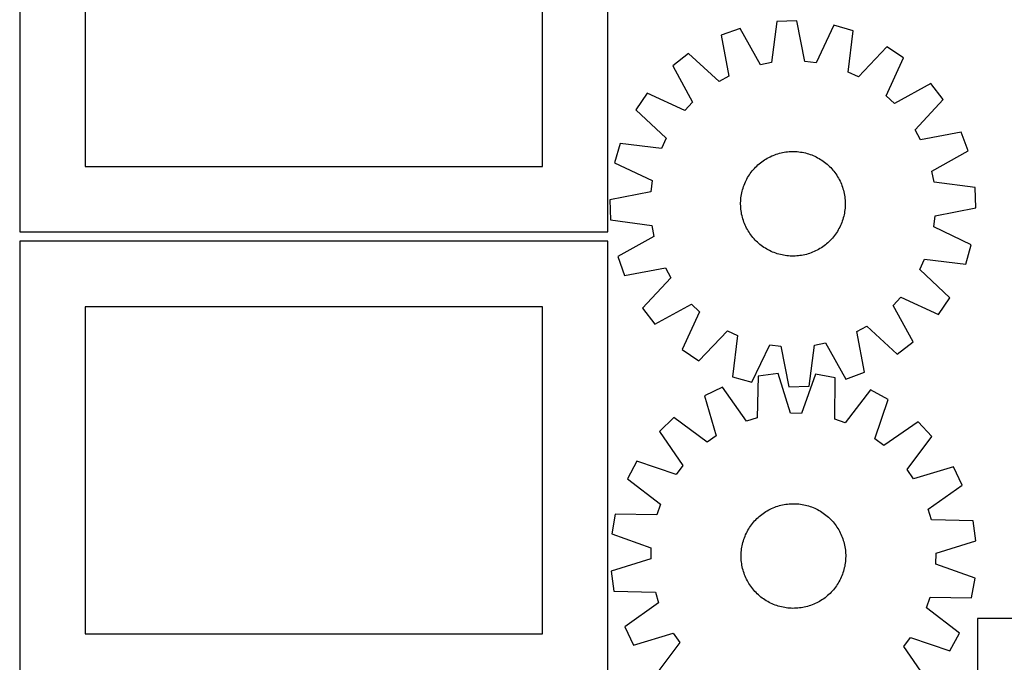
# Model space of a CAD drawing. Header units: millimetres. Extents: x 7 to 1493, y 7 to 2993.
# Tile 7 of 12: x 7 to 760, y 1442 to 1933. Entities that reach past the tile are written whole.
import ezdxf

# ---------------------------------------------------------------- set-up
doc = ezdxf.new("R2010")
doc.units = ezdxf.units.MM
doc.layers.add('CUT', color=7, linetype='CONTINUOUS', true_color=0x000000)

msp = doc.modelspace()

# ---------------------------------------------------------------- linework, layer by layer
at = {"layer": 'CUT'}
for p, q in [((6.791328, 2121.033625), (6.791328, 1771.033625)), ((456.791328, 1771.033625), (456.791328, 2121.033625)), ((56.791328, 2071.033625), (56.791328, 1821.033625)), ((406.791328, 1821.033625), (406.791328, 2071.033625)), ((585.899662, 1931.85517), (581.811247, 1900.355018)), ((601.277065, 1932.370938), (585.899662, 1931.85517)), ((607.466988, 1901.215527), (601.277065, 1932.370938)), ((629.598367, 1928.853883), (615.975971, 1900.158847)), ((644.382528, 1924.592528), (629.598367, 1928.853883)), ((557.877673, 1926.448325), (543.412275, 1921.205921)), ((543.412275, 1921.205921), (549.258044, 1889.984106)), ((573.392191, 1898.73056), (557.877673, 1926.448325)), ((640.641942, 1893.049181), (644.382528, 1924.592528)), ((518.432587, 1907.404435), (506.295167, 1897.948559)), ((541.75303, 1885.837524), (518.432587, 1907.404435)), ((670.230857, 1912.495846), (648.407934, 1889.414798)), ((682.974598, 1903.874501), (670.230857, 1912.495846)), ((581.811247, 1900.355018), (573.392191, 1898.73056)), ((615.975971, 1900.158847), (607.466988, 1901.215527)), ((669.66966, 1875.030899), (682.974598, 1903.874501)), ((506.295167, 1897.948559), (521.502895, 1870.061291)), ((648.407934, 1889.414798), (640.641942, 1893.049181)), ((549.258044, 1889.984106), (541.75303, 1885.837524)), ((703.819739, 1884.3823), (675.93247, 1869.174571)), ((713.275615, 1872.24488), (703.819739, 1884.3823)), ((486.802966, 1877.103418), (478.18162, 1864.359677)), ((515.646568, 1863.79848), (486.802966, 1877.103418)), ((521.502895, 1870.061291), (515.646568, 1863.79848)), ((675.93247, 1869.174571), (669.66966, 1875.030899)), ((691.708704, 1848.924436), (713.275615, 1872.24488)), ((478.18162, 1864.359677), (501.262669, 1842.536754)), ((695.855286, 1841.419423), (691.708704, 1848.924436)), ((727.077101, 1847.265192), (695.855286, 1841.419423)), ((732.319505, 1832.799793), (727.077101, 1847.265192)), ((466.084938, 1838.511348), (461.823584, 1823.727187)), ((497.628286, 1834.770763), (466.084938, 1838.511348)), ((501.262669, 1842.536754), (497.628286, 1834.770763)), ((584.350408, 1829.901471), (585.53513, 1830.320329)), ((585.53513, 1830.320329), (586.732423, 1830.701767)), ((586.732423, 1830.701767), (587.941107, 1831.045408)), ((587.941107, 1831.045408), (589.159989, 1831.350915)), ((589.159989, 1831.350915), (590.387865, 1831.617985)), ((590.387865, 1831.617985), (591.623525, 1831.846354)), ((591.623525, 1831.846354), (592.865748, 1832.035798)), ((592.865748, 1832.035798), (594.113308, 1832.186129)), ((594.113308, 1832.186129), (595.364975, 1832.297199)), ((595.364975, 1832.297199), (596.619514, 1832.368899)), ((596.619514, 1832.368899), (597.875685, 1832.401157)), ((597.875685, 1832.401157), (599.132249, 1832.393942)), ((599.132249, 1832.393942), (600.387967, 1832.347261)), ((600.387967, 1832.347261), (601.6416, 1832.26116)), ((601.6416, 1832.26116), (602.891909, 1832.135723)), ((602.891909, 1832.135723), (604.137661, 1831.971076)), ((604.137661, 1831.971076), (605.377626, 1831.76738)), ((605.377626, 1831.76738), (606.610582, 1831.524836)), ((606.610582, 1831.524836), (607.83531, 1831.243683)), ((607.83531, 1831.243683), (609.050603, 1830.9242)), ((609.050603, 1830.9242), (610.255261, 1830.566701)), ((610.255261, 1830.566701), (611.448096, 1830.171539)), ((704.60174, 1817.285276), (732.319505, 1832.799793)), ((461.823584, 1823.727187), (490.51862, 1810.104791)), ((571.524139, 1822.142472), (572.471474, 1822.968041)), ((572.471474, 1822.968041), (573.444272, 1823.763446)), ((573.444272, 1823.763446), (574.441575, 1824.527902)), ((574.441575, 1824.527902), (575.462399, 1825.260655)), ((575.462399, 1825.260655), (576.505734, 1825.960982)), ((576.505734, 1825.960982), (577.570553, 1826.628191)), ((577.570553, 1826.628191), (578.655804, 1827.261624)), ((578.655804, 1827.261624), (579.760416, 1827.860656)), ((579.760416, 1827.860656), (580.883299, 1828.424696)), ((580.883299, 1828.424696), (582.023344, 1828.953187)), ((582.023344, 1828.953187), (583.179428, 1829.445607)), ((583.179428, 1829.445607), (584.350408, 1829.901471)), ((611.448096, 1830.171539), (612.627929, 1829.739105)), ((612.627929, 1829.739105), (613.793598, 1829.269824)), ((613.793598, 1829.269824), (614.94395, 1828.76416)), ((614.94395, 1828.76416), (616.077852, 1828.222613)), ((616.077852, 1828.222613), (617.194184, 1827.645715)), ((617.194184, 1827.645715), (618.291844, 1827.034038)), ((618.291844, 1827.034038), (619.369749, 1826.388184)), ((619.369749, 1826.388184), (620.426836, 1825.708791)), ((620.426836, 1825.708791), (621.46206, 1824.99653)), ((621.46206, 1824.99653), (622.474402, 1824.252103)), ((622.474402, 1824.252103), (623.46286, 1823.476244)), ((623.46286, 1823.476244), (624.426461, 1822.66972)), ((56.791328, 1821.033625), (406.791328, 1821.033625)), ((564.968675, 1814.555656), (565.680937, 1815.590881)), ((565.680937, 1815.590881), (566.425364, 1816.603222)), ((566.425364, 1816.603222), (567.201222, 1817.591681)), ((567.201222, 1817.591681), (568.007746, 1818.555281)), ((568.007746, 1818.555281), (568.844139, 1819.493073)), ((568.844139, 1819.493073), (569.709577, 1820.40413)), ((569.709577, 1820.40413), (570.603204, 1821.287554)), ((570.603204, 1821.287554), (571.524139, 1822.142472)), ((624.426461, 1822.66972), (625.364253, 1821.833327)), ((625.364253, 1821.833327), (626.27531, 1820.96789)), ((626.27531, 1820.96789), (627.158733, 1820.074263)), ((627.158733, 1820.074263), (628.013652, 1819.153327)), ((628.013652, 1819.153327), (628.839221, 1818.205993)), ((628.839221, 1818.205993), (629.634626, 1817.233194)), ((629.634626, 1817.233194), (630.399082, 1816.235891)), ((630.399082, 1816.235891), (631.131835, 1815.215068)), ((631.131835, 1815.215068), (631.832162, 1814.171732)), ((706.226197, 1808.86622), (704.60174, 1817.285276)), ((490.51862, 1810.104791), (489.461939, 1801.595808)), ((560.938362, 1806.75675), (561.407643, 1807.922418)), ((561.407643, 1807.922418), (561.913307, 1809.07277)), ((561.913307, 1809.07277), (562.454854, 1810.206672)), ((562.454854, 1810.206672), (563.031751, 1811.323004)), ((563.031751, 1811.323004), (563.643428, 1812.420664)), ((563.643428, 1812.420664), (564.289282, 1813.498569)), ((564.289282, 1813.498569), (564.968675, 1814.555656)), ((631.832162, 1814.171732), (632.499371, 1813.106914)), ((632.499371, 1813.106914), (633.132804, 1812.021663)), ((633.132804, 1812.021663), (633.731836, 1810.917051)), ((633.731836, 1810.917051), (634.295876, 1809.794168)), ((634.295876, 1809.794168), (634.824367, 1808.654122)), ((634.824367, 1808.654122), (635.316787, 1807.498039)), ((737.72635, 1804.777805), (706.226197, 1808.86622)), ((489.461939, 1801.595808), (458.306529, 1795.405885)), ((558.910087, 1799.506446), (559.152631, 1800.739402)), ((559.152631, 1800.739402), (559.433783, 1801.96413)), ((559.433783, 1801.96413), (559.753267, 1803.179423)), ((559.753267, 1803.179423), (560.110766, 1804.384082)), ((560.110766, 1804.384082), (560.505928, 1805.576916)), ((560.505928, 1805.576916), (560.938362, 1806.75675)), ((635.316787, 1807.498039), (635.772651, 1806.327059)), ((635.772651, 1806.327059), (636.191509, 1805.142337)), ((636.191509, 1805.142337), (636.572946, 1803.945043)), ((636.572946, 1803.945043), (636.916588, 1802.736359)), ((636.916588, 1802.736359), (637.222095, 1801.517478)), ((637.222095, 1801.517478), (637.489165, 1800.289601)), ((637.489165, 1800.289601), (637.717534, 1799.053942)), ((738.242118, 1789.400402), (737.72635, 1804.777805)), ((458.306529, 1795.405885), (458.822297, 1780.028482)), ((558.27631, 1792.004505), (558.283525, 1793.26107)), ((558.283525, 1793.26107), (558.330206, 1794.516788)), ((558.330206, 1794.516788), (558.416307, 1795.77042)), ((558.416307, 1795.77042), (558.541743, 1797.020729)), ((558.541743, 1797.020729), (558.706391, 1798.266481)), ((558.706391, 1798.266481), (558.910087, 1799.506446)), ((637.717534, 1799.053942), (637.906978, 1797.811719)), ((637.906978, 1797.811719), (638.057309, 1796.564158)), ((638.057309, 1796.564158), (638.168379, 1795.312491)), ((638.168379, 1795.312491), (638.240079, 1794.057953)), ((638.240079, 1794.057953), (638.272337, 1792.801782)), ((638.272337, 1792.801782), (638.265122, 1791.545217)), ((558.308568, 1790.748334), (558.27631, 1792.004505)), ((558.380267, 1789.493796), (558.308568, 1790.748334)), ((558.491337, 1788.242129), (558.380267, 1789.493796)), ((558.641669, 1786.994568), (558.491337, 1788.242129)), ((558.831112, 1785.752345), (558.641669, 1786.994568)), ((559.059482, 1784.516686), (558.831112, 1785.752345)), ((637.638559, 1785.299841), (637.396015, 1784.066885)), ((637.842256, 1786.539806), (637.638559, 1785.299841)), ((638.006903, 1787.785558), (637.842256, 1786.539806)), ((638.132339, 1789.035867), (638.006903, 1787.785558)), ((638.218441, 1790.289499), (638.132339, 1789.035867)), ((638.265122, 1791.545217), (638.218441, 1790.289499)), ((707.086707, 1783.210479), (738.242118, 1789.400402)), ((458.822297, 1780.028482), (490.322449, 1775.940067)), ((559.326552, 1783.288809), (559.059482, 1784.516686)), ((559.632058, 1782.069927), (559.326552, 1783.288809)), ((559.9757, 1780.861243), (559.632058, 1782.069927)), ((560.357138, 1779.66395), (559.9757, 1780.861243)), ((560.775995, 1778.479228), (560.357138, 1779.66395)), ((561.231859, 1777.308248), (560.775995, 1778.479228)), ((635.610284, 1778.049537), (635.141004, 1776.883869)), ((636.042719, 1779.229371), (635.610284, 1778.049537)), ((636.437881, 1780.422205), (636.042719, 1779.229371)), ((636.79538, 1781.626863), (636.437881, 1780.422205)), ((637.114863, 1782.842156), (636.79538, 1781.626863)), ((637.396015, 1784.066885), (637.114863, 1782.842156)), ((706.030027, 1774.701496), (707.086707, 1783.210479)), ((6.791328, 1771.033625), (456.791328, 1771.033625)), ((490.322449, 1775.940067), (491.946907, 1767.521011)), ((561.72428, 1776.152164), (561.231859, 1777.308248)), ((562.252771, 1775.012119), (561.72428, 1776.152164)), ((562.81681, 1773.889236), (562.252771, 1775.012119)), ((563.415842, 1772.784624), (562.81681, 1773.889236)), ((564.049275, 1771.699373), (563.415842, 1772.784624)), ((564.716485, 1770.634554), (564.049275, 1771.699373)), ((565.416811, 1769.591219), (564.716485, 1770.634554)), ((631.579971, 1770.250631), (630.86771, 1769.215406)), ((632.259364, 1771.307718), (631.579971, 1770.250631)), ((632.905218, 1772.385623), (632.259364, 1771.307718)), ((633.516895, 1773.483283), (632.905218, 1772.385623)), ((634.093792, 1774.599615), (633.516895, 1773.483283)), ((634.63534, 1775.733516), (634.093792, 1774.599615)), ((635.141004, 1776.883869), (634.63534, 1775.733516)), ((734.725063, 1761.0791), (706.030027, 1774.701496)), ((456.79438, 1763.738703), (6.79438, 1763.738703)), ((6.79438, 1763.738703), (6.79438, 1413.738703)), ((456.79438, 1413.738703), (456.79438, 1763.738703)), ((491.946907, 1767.521011), (464.229142, 1752.006493)), ((566.149564, 1768.570396), (565.416811, 1769.591219)), ((566.914021, 1767.573093), (566.149564, 1768.570396)), ((567.709426, 1766.600294), (566.914021, 1767.573093)), ((568.534995, 1765.652959), (567.709426, 1766.600294)), ((569.389913, 1764.732024), (568.534995, 1765.652959)), ((570.273337, 1763.838397), (569.389913, 1764.732024)), ((571.184394, 1762.97296), (570.273337, 1763.838397)), ((572.122185, 1762.136566), (571.184394, 1762.97296)), ((625.024507, 1762.663815), (624.077173, 1761.838246)), ((625.945443, 1763.518733), (625.024507, 1762.663815)), ((626.83907, 1764.402157), (625.945443, 1763.518733)), ((627.704507, 1765.313214), (626.83907, 1764.402157)), ((628.5409, 1766.251006), (627.704507, 1765.313214)), ((629.347424, 1767.214606), (628.5409, 1766.251006)), ((630.123282, 1768.203065), (629.347424, 1767.214606)), ((630.86771, 1769.215406), (630.123282, 1768.203065)), ((573.085786, 1761.330043), (572.122185, 1762.136566)), ((574.074245, 1760.554184), (573.085786, 1761.330043)), ((575.086586, 1759.809757), (574.074245, 1760.554184)), ((576.121811, 1759.097495), (575.086586, 1759.809757)), ((577.178897, 1758.418102), (576.121811, 1759.097495)), ((578.256803, 1757.772249), (577.178897, 1758.418102)), ((579.354463, 1757.160571), (578.256803, 1757.772249)), ((580.470795, 1756.583674), (579.354463, 1757.160571)), ((581.604696, 1756.042127), (580.470795, 1756.583674)), ((582.755049, 1755.536463), (581.604696, 1756.042127)), ((583.920717, 1755.067182), (582.755049, 1755.536463)), ((585.100551, 1754.634748), (583.920717, 1755.067182)), ((613.369219, 1755.36068), (612.198238, 1754.904816)), ((614.525302, 1755.8531), (613.369219, 1755.36068)), ((615.665348, 1756.381591), (614.525302, 1755.8531)), ((616.788231, 1756.94563), (615.665348, 1756.381591)), ((617.892843, 1757.544663), (616.788231, 1756.94563)), ((618.978094, 1758.178096), (617.892843, 1757.544663)), ((620.042912, 1758.845305), (618.978094, 1758.178096)), ((621.086248, 1759.545631), (620.042912, 1758.845305)), ((622.107071, 1760.278385), (621.086248, 1759.545631)), ((623.104374, 1761.042841), (622.107071, 1760.278385)), ((624.077173, 1761.838246), (623.104374, 1761.042841)), ((730.463708, 1746.294939), (734.725063, 1761.0791)), ((464.229142, 1752.006493), (469.471545, 1737.541095)), ((586.293385, 1754.239586), (585.100551, 1754.634748)), ((587.498043, 1753.882087), (586.293385, 1754.239586)), ((588.713336, 1753.562604), (587.498043, 1753.882087)), ((589.938065, 1753.281451), (588.713336, 1753.562604)), ((591.17102, 1753.038907), (589.938065, 1753.281451)), ((592.410986, 1752.835211), (591.17102, 1753.038907)), ((593.656738, 1752.670564), (592.410986, 1752.835211)), ((594.907047, 1752.545127), (593.656738, 1752.670564)), ((596.160679, 1752.459026), (594.907047, 1752.545127)), ((597.416397, 1752.412345), (596.160679, 1752.459026)), ((598.672962, 1752.40513), (597.416397, 1752.412345)), ((599.929133, 1752.437388), (598.672962, 1752.40513)), ((601.183671, 1752.509088), (599.929133, 1752.437388)), ((602.435338, 1752.620158), (601.183671, 1752.509088)), ((603.682899, 1752.770489), (602.435338, 1752.620158)), ((604.925122, 1752.959933), (603.682899, 1752.770489)), ((606.160781, 1753.188302), (604.925122, 1752.959933)), ((607.388657, 1753.455372), (606.160781, 1753.188302)), ((608.607539, 1753.760878), (607.388657, 1753.455372)), ((609.816223, 1754.10452), (608.607539, 1753.760878)), ((611.013517, 1754.485958), (609.816223, 1754.10452)), ((612.198238, 1754.904816), (611.013517, 1754.485958)), ((695.285977, 1742.269532), (698.920361, 1750.035524)), ((698.920361, 1750.035524), (730.463708, 1746.294939)), ((469.471545, 1737.541095), (500.69336, 1743.386864)), ((500.69336, 1743.386864), (504.839943, 1735.881851)), ((718.367026, 1720.44661), (695.285977, 1742.269532)), ((504.839943, 1735.881851), (483.273031, 1712.561407)), ((675.045751, 1714.744996), (680.902079, 1721.007807)), ((680.902079, 1721.007807), (709.74568, 1707.702869)), ((709.74568, 1707.702869), (718.367026, 1720.44661)), ((406.79438, 1713.738703), (56.79438, 1713.738703)), ((56.79438, 1713.738703), (56.79438, 1463.738703)), ((406.79438, 1463.738703), (406.79438, 1713.738703)), ((483.273031, 1712.561407), (492.728907, 1700.423987)), ((492.728907, 1700.423987), (520.616176, 1715.631715)), ((526.878987, 1709.775388), (513.574049, 1680.931786)), ((520.616176, 1715.631715), (526.878987, 1709.775388)), ((690.253479, 1686.857727), (675.045751, 1714.744996)), ((526.31779, 1672.31044), (548.140712, 1695.391489)), ((548.140712, 1695.391489), (555.906704, 1691.757106)), ((647.290603, 1694.82218), (654.795616, 1698.968763)), ((653.136372, 1663.600365), (647.290603, 1694.82218)), ((654.795616, 1698.968763), (678.11606, 1677.401852)), ((555.906704, 1691.757106), (552.166119, 1660.213758)), ((513.574049, 1680.931786), (526.31779, 1672.31044)), ((566.950279, 1655.952404), (580.572676, 1684.64744)), ((580.572676, 1684.64744), (589.081659, 1683.590759)), ((589.081659, 1683.590759), (595.271581, 1652.435349)), ((610.648985, 1652.951117), (614.7374, 1684.451269)), ((614.7374, 1684.451269), (623.156456, 1686.075727)), ((623.156456, 1686.075727), (638.670973, 1658.357962)), ((678.11606, 1677.401852), (690.253479, 1686.857727)), ((552.166119, 1660.213758), (566.950279, 1655.952404)), ((571.720302, 1660.544467), (570.95964, 1628.789213)), ((586.958705, 1662.670876), (571.720302, 1660.544467)), ((596.383472, 1632.336926), (586.958705, 1662.670876)), ((615.492705, 1662.144876), (604.956359, 1632.178892)), ((630.642385, 1659.458286), (615.492705, 1662.144876)), ((630.232164, 1627.696572), (630.642385, 1659.458286)), ((638.670973, 1658.357962), (653.136372, 1663.600365)), ((544.420313, 1652.227232), (530.584827, 1645.495971)), ((562.757504, 1626.290344), (544.420313, 1652.227232)), ((595.271581, 1652.435349), (610.648985, 1652.951117)), ((657.617288, 1650.140539), (638.336629, 1624.897105)), ((671.195287, 1642.903932), (657.617288, 1650.140539)), ((530.584827, 1645.495971), (539.674307, 1615.059872)), ((660.990235, 1612.823512), (671.195287, 1642.903932)), ((507.191161, 1629.14965), (496.112906, 1618.47244)), ((532.645805, 1610.148708), (507.191161, 1629.14965)), ((570.95964, 1628.789213), (562.757504, 1626.290344)), ((604.956359, 1632.178892), (596.383472, 1632.336926)), ((638.336629, 1624.897105), (630.232164, 1627.696572)), ((693.970602, 1625.706524), (667.832956, 1607.656643)), ((704.647813, 1614.628269), (693.970602, 1625.706524)), ((496.112906, 1618.47244), (514.162787, 1592.334793)), ((539.674307, 1615.059872), (532.645805, 1610.148708)), ((667.832956, 1607.656643), (660.990235, 1612.823512)), ((685.64687, 1589.173625), (704.647813, 1614.628269)), ((478.915498, 1595.697125), (471.678891, 1582.119125)), ((508.995918, 1585.492072), (478.915498, 1595.697125)), ((514.162787, 1592.334793), (508.995918, 1585.492072)), ((720.994133, 1591.234603), (690.558035, 1582.145123)), ((727.725395, 1577.399117), (720.994133, 1591.234603)), ((471.678891, 1582.119125), (496.922325, 1562.838466)), ((690.558035, 1582.145123), (685.64687, 1589.173625)), ((701.788507, 1559.061926), (727.725395, 1577.399117)), ((496.922325, 1562.838466), (494.122858, 1554.734001)), ((580.877192, 1558.990991), (582.011425, 1559.531845)), ((582.011425, 1559.531845), (583.162087, 1560.036805)), ((583.162087, 1560.036805), (584.328042, 1560.505372)), ((584.328042, 1560.505372), (585.50814, 1560.937084)), ((585.50814, 1560.937084), (586.701216, 1561.331516)), ((586.701216, 1561.331516), (587.906093, 1561.688278)), ((587.906093, 1561.688278), (589.121581, 1562.007017)), ((589.121581, 1562.007017), (590.346481, 1562.28742)), ((590.346481, 1562.28742), (591.579585, 1562.529209)), ((591.579585, 1562.529209), (592.819675, 1562.732147)), ((592.819675, 1562.732147), (594.065528, 1562.896032)), ((594.065528, 1562.896032), (595.315913, 1563.020703)), ((595.315913, 1563.020703), (596.569598, 1563.106037)), ((596.569598, 1563.106037), (597.825344, 1563.15195)), ((597.825344, 1563.15195), (599.081913, 1563.158396)), ((599.081913, 1563.158396), (600.338064, 1563.125369)), ((600.338064, 1563.125369), (601.592558, 1563.052902)), ((601.592558, 1563.052902), (602.844157, 1562.941065)), ((602.844157, 1562.941065), (604.091625, 1562.789971)), ((604.091625, 1562.789971), (605.333732, 1562.599767)), ((605.333732, 1562.599767), (606.569252, 1562.370641)), ((606.569252, 1562.370641), (607.796964, 1562.10282)), ((607.796964, 1562.10282), (609.015659, 1561.796568)), ((609.015659, 1561.796568), (610.224132, 1561.452186)), ((610.224132, 1561.452186), (611.421192, 1561.070016)), ((611.421192, 1561.070016), (612.605657, 1560.650433)), ((612.605657, 1560.650433), (613.776359, 1560.193853)), ((613.776359, 1560.193853), (614.93214, 1559.700725)), ((614.93214, 1559.700725), (616.071863, 1559.171536)), ((616.071863, 1559.171536), (617.1944, 1558.60681)), ((462.361144, 1555.144222), (459.674554, 1539.994543)), ((494.122858, 1554.734001), (462.361144, 1555.144222)), ((569.791326, 1550.849425), (570.675296, 1551.742511)), ((570.675296, 1551.742511), (571.586883, 1552.607391)), ((571.586883, 1552.607391), (572.525186, 1553.44321)), ((572.525186, 1553.44321), (573.48928, 1554.249144)), ((573.48928, 1554.249144), (574.478214, 1555.024397)), ((574.478214, 1555.024397), (575.49101, 1555.768205)), ((575.49101, 1555.768205), (576.526671, 1556.479832)), ((576.526671, 1556.479832), (577.584173, 1557.158578)), ((577.584173, 1557.158578), (578.662473, 1557.803772)), ((578.662473, 1557.803772), (579.760507, 1558.414778)), ((579.760507, 1558.414778), (580.877192, 1558.990991)), ((617.1944, 1558.60681), (618.298645, 1558.007102)), ((618.298645, 1558.007102), (619.383508, 1557.373005)), ((619.383508, 1557.373005), (620.447918, 1556.705144)), ((620.447918, 1556.705144), (621.490825, 1556.004179)), ((621.490825, 1556.004179), (622.5112, 1555.270801)), ((622.5112, 1555.270801), (623.508035, 1554.505735)), ((623.508035, 1554.505735), (624.480346, 1553.709734)), ((624.480346, 1553.709734), (625.427175, 1552.883586)), ((625.427175, 1552.883586), (626.347587, 1552.028104)), ((626.347587, 1552.028104), (627.240674, 1551.144134)), ((704.287375, 1550.85979), (701.788507, 1559.061926)), ((564.446425, 1543.885345), (565.114286, 1544.949755)), ((565.114286, 1544.949755), (565.815251, 1545.992662)), ((565.815251, 1545.992662), (566.548629, 1547.013037)), ((566.548629, 1547.013037), (567.313695, 1548.009872)), ((567.313695, 1548.009872), (568.109696, 1548.982184)), ((568.109696, 1548.982184), (568.935844, 1549.929013)), ((568.935844, 1549.929013), (569.791326, 1550.849425)), ((627.240674, 1551.144134), (628.105553, 1550.232547)), ((628.105553, 1550.232547), (628.941372, 1549.294244)), ((628.941372, 1549.294244), (629.747306, 1548.33015)), ((629.747306, 1548.33015), (630.52256, 1547.341216)), ((630.52256, 1547.341216), (631.266367, 1546.32842)), ((631.266367, 1546.32842), (631.977995, 1545.292759)), ((631.977995, 1545.292759), (632.656741, 1544.235257)), ((632.656741, 1544.235257), (633.301935, 1543.156957)), ((736.042629, 1550.099127), (704.287375, 1550.85979)), ((738.169039, 1534.860724), (736.042629, 1550.099127)), ((459.674554, 1539.994543), (489.640538, 1529.458196)), ((560.749414, 1535.92303), (561.168997, 1537.107495)), ((561.168997, 1537.107495), (561.625577, 1538.278196)), ((561.625577, 1538.278196), (562.118705, 1539.433978)), ((562.118705, 1539.433978), (562.647893, 1540.5737)), ((562.647893, 1540.5737), (563.21262, 1541.696237)), ((563.21262, 1541.696237), (563.812328, 1542.800482)), ((563.812328, 1542.800482), (564.446425, 1543.885345)), ((633.301935, 1543.156957), (633.91294, 1542.058923)), ((633.91294, 1542.058923), (634.489154, 1540.942238)), ((634.489154, 1540.942238), (635.030008, 1539.808005)), ((635.030008, 1539.808005), (635.534967, 1538.657343)), ((635.534967, 1538.657343), (636.003535, 1537.491388)), ((636.003535, 1537.491388), (636.435247, 1536.31129)), ((489.640538, 1529.458196), (489.482504, 1520.885309)), ((559.029459, 1528.593463), (559.219663, 1529.835569)), ((559.219663, 1529.835569), (559.448789, 1531.071089)), ((559.448789, 1531.071089), (559.71661, 1532.298802)), ((559.71661, 1532.298802), (560.022862, 1533.517496)), ((560.022862, 1533.517496), (560.367244, 1534.72597)), ((560.367244, 1534.72597), (560.749414, 1535.92303)), ((636.435247, 1536.31129), (636.829679, 1535.118214)), ((636.829679, 1535.118214), (637.18644, 1533.913337)), ((637.18644, 1533.913337), (637.50518, 1532.697849)), ((637.50518, 1532.697849), (637.785583, 1531.472948)), ((637.785583, 1531.472948), (638.027372, 1530.239845)), ((638.027372, 1530.239845), (638.23031, 1528.999755)), ((638.23031, 1528.999755), (638.394195, 1527.753902)), ((707.835089, 1525.435958), (738.169039, 1534.860724)), ((558.661034, 1523.58375), (558.694061, 1524.839901)), ((558.66748, 1522.327181), (558.661034, 1523.58375)), ((558.713393, 1521.071435), (558.66748, 1522.327181)), ((558.694061, 1524.839901), (558.766528, 1526.094396)), ((558.766528, 1526.094396), (558.878365, 1527.345994)), ((558.878365, 1527.345994), (559.029459, 1528.593463)), ((638.394195, 1527.753902), (638.518866, 1526.503517)), ((638.518866, 1526.503517), (638.6042, 1525.249832)), ((638.623532, 1521.481366), (638.551064, 1520.226872)), ((638.6042, 1525.249832), (638.650112, 1523.994086)), ((638.656558, 1522.737517), (638.623532, 1521.481366)), ((638.650112, 1523.994086), (638.656558, 1522.737517)), ((707.677055, 1516.863071), (707.835089, 1525.435958)), ((489.482504, 1520.885309), (459.148553, 1511.460543)), ((558.798727, 1519.81775), (558.713393, 1521.071435)), ((558.923398, 1518.567365), (558.798727, 1519.81775)), ((559.087283, 1517.321512), (558.923398, 1518.567365)), ((559.29022, 1516.081422), (559.087283, 1517.321512)), ((559.53201, 1514.848319), (559.29022, 1516.081422)), ((559.812413, 1513.623418), (559.53201, 1514.848319)), ((637.600983, 1514.022466), (637.29473, 1512.803771)), ((637.868804, 1515.250178), (637.600983, 1514.022466)), ((638.09793, 1516.485698), (637.868804, 1515.250178)), ((638.288134, 1517.727805), (638.09793, 1516.485698)), ((638.439228, 1518.975273), (638.288134, 1517.727805)), ((638.551064, 1520.226872), (638.439228, 1518.975273)), ((737.643038, 1506.326725), (707.677055, 1516.863071)), ((459.148553, 1511.460543), (461.274963, 1496.22214)), ((560.131152, 1512.40793), (559.812413, 1513.623418)), ((560.487914, 1511.203053), (560.131152, 1512.40793)), ((560.882346, 1510.009977), (560.487914, 1511.203053)), ((561.314058, 1508.829879), (560.882346, 1510.009977)), ((561.782625, 1507.663924), (561.314058, 1508.829879)), ((562.287585, 1506.513262), (561.782625, 1507.663924)), ((562.828438, 1505.379029), (562.287585, 1506.513262)), ((635.198888, 1506.88729), (634.669699, 1505.747567)), ((635.692015, 1508.043071), (635.198888, 1506.88729)), ((636.148596, 1509.213773), (635.692015, 1508.043071)), ((636.568178, 1510.398238), (636.148596, 1509.213773)), ((636.950349, 1511.595297), (636.568178, 1510.398238)), ((637.29473, 1512.803771), (636.950349, 1511.595297)), ((563.404652, 1504.262345), (562.828438, 1505.379029)), ((564.015658, 1503.16431), (563.404652, 1504.262345)), ((564.660852, 1502.08601), (564.015658, 1503.16431)), ((565.339597, 1501.028508), (564.660852, 1502.08601)), ((566.051225, 1499.992847), (565.339597, 1501.028508)), ((566.795033, 1498.980051), (566.051225, 1499.992847)), ((567.570286, 1497.991117), (566.795033, 1498.980051)), ((630.768964, 1499.30823), (630.003897, 1498.311395)), ((631.502342, 1500.328605), (630.768964, 1499.30823)), ((632.203307, 1501.371512), (631.502342, 1500.328605)), ((632.871167, 1502.435922), (632.203307, 1501.371512)), ((633.505264, 1503.520785), (632.871167, 1502.435922)), ((634.104972, 1504.62503), (633.505264, 1503.520785)), ((634.669699, 1505.747567), (634.104972, 1504.62503)), ((734.956449, 1491.177045), (737.643038, 1506.326725)), ((461.274963, 1496.22214), (493.030217, 1495.461477)), ((493.030217, 1495.461477), (495.529086, 1487.259341)), ((568.37622, 1497.027023), (567.570286, 1497.991117)), ((569.212039, 1496.08872), (568.37622, 1497.027023)), ((570.076919, 1495.177133), (569.212039, 1496.08872)), ((570.970005, 1494.293163), (570.076919, 1495.177133)), ((571.890417, 1493.437682), (570.970005, 1494.293163)), ((572.837246, 1492.611533), (571.890417, 1493.437682)), ((573.809558, 1491.815533), (572.837246, 1492.611533)), ((574.806393, 1491.050466), (573.809558, 1491.815533)), ((623.828312, 1492.072124), (622.839379, 1491.29687)), ((624.792407, 1492.878057), (623.828312, 1492.072124)), ((625.73071, 1493.713877), (624.792407, 1492.878057)), ((626.642297, 1494.578756), (625.73071, 1493.713877)), ((627.526267, 1495.471843), (626.642297, 1494.578756)), ((628.381748, 1496.392254), (627.526267, 1495.471843)), ((629.207897, 1497.339084), (628.381748, 1496.392254)), ((630.003897, 1498.311395), (629.207897, 1497.339084)), ((700.395268, 1483.482801), (703.194735, 1491.587266)), ((703.194735, 1491.587266), (734.956449, 1491.177045)), ((495.529086, 1487.259341), (469.592198, 1468.92215)), ((575.826768, 1490.317088), (574.806393, 1491.050466)), ((576.869674, 1489.616123), (575.826768, 1490.317088)), ((577.934085, 1488.948263), (576.869674, 1489.616123)), ((579.018948, 1488.314165), (577.934085, 1488.948263)), ((580.123193, 1487.714458), (579.018948, 1488.314165)), ((581.24573, 1487.149731), (580.123193, 1487.714458)), ((582.385452, 1486.620542), (581.24573, 1487.149731)), ((583.541234, 1486.127415), (582.385452, 1486.620542)), ((584.711935, 1485.670834), (583.541234, 1486.127415)), ((585.8964, 1485.251252), (584.711935, 1485.670834)), ((587.09346, 1484.869081), (585.8964, 1485.251252)), ((588.301934, 1484.5247), (587.09346, 1484.869081)), ((589.520628, 1484.218447), (588.301934, 1484.5247)), ((590.748341, 1483.950626), (589.520628, 1484.218447)), ((591.98386, 1483.7215), (590.748341, 1483.950626)), ((605.738008, 1483.792058), (604.497918, 1483.58912)), ((606.971111, 1484.033847), (605.738008, 1483.792058)), ((608.196012, 1484.31425), (606.971111, 1484.033847)), ((609.4115, 1484.632989), (608.196012, 1484.31425)), ((610.616377, 1484.989751), (609.4115, 1484.632989)), ((611.809453, 1485.384183), (610.616377, 1484.989751)), ((612.989551, 1485.815895), (611.809453, 1485.384183)), ((614.155506, 1486.284463), (612.989551, 1485.815895)), ((615.306168, 1486.789422), (614.155506, 1486.284463)), ((616.440401, 1487.330276), (615.306168, 1486.789422)), ((617.557085, 1487.906489), (616.440401, 1487.330276)), ((618.65512, 1488.517495), (617.557085, 1487.906489)), ((619.73342, 1489.162689), (618.65512, 1488.517495)), ((620.790922, 1489.841435), (619.73342, 1489.162689)), ((621.826582, 1490.553063), (620.790922, 1489.841435)), ((622.839379, 1491.29687), (621.826582, 1490.553063)), ((593.225967, 1483.531296), (591.98386, 1483.7215)), ((594.473436, 1483.380202), (593.225967, 1483.531296)), ((595.725034, 1483.268366), (594.473436, 1483.380202)), ((596.979528, 1483.195898), (595.725034, 1483.268366)), ((598.23568, 1483.162871), (596.979528, 1483.195898)), ((599.492249, 1483.169318), (598.23568, 1483.162871)), ((600.747995, 1483.21523), (599.492249, 1483.169318)), ((602.001679, 1483.300564), (600.747995, 1483.21523)), ((603.252065, 1483.425235), (602.001679, 1483.300564)), ((604.497918, 1483.58912), (603.252065, 1483.425235)), ((725.638701, 1464.202142), (700.395268, 1483.482801)), ((469.592198, 1468.92215), (476.323459, 1455.086664)), ((1189.53968, 1475.497859), (739.53968, 1475.497859)), ((739.53968, 1475.497859), (739.53968, 1125.497859)), ((56.79438, 1463.738703), (406.79438, 1463.738703)), ((476.323459, 1455.086664), (506.759558, 1464.176144)), ((506.759558, 1464.176144), (511.670722, 1457.147643)), ((718.402095, 1450.624143), (725.638701, 1464.202142)), ((511.670722, 1457.147643), (492.66978, 1431.692998)), ((683.154806, 1453.986474), (688.321675, 1460.829195)), ((701.204687, 1427.848827), (683.154806, 1453.986474)), ((688.321675, 1460.829195), (718.402095, 1450.624143))]:
    msp.add_line(p, q, dxfattribs=at)

doc.saveas('drawing.dxf')
